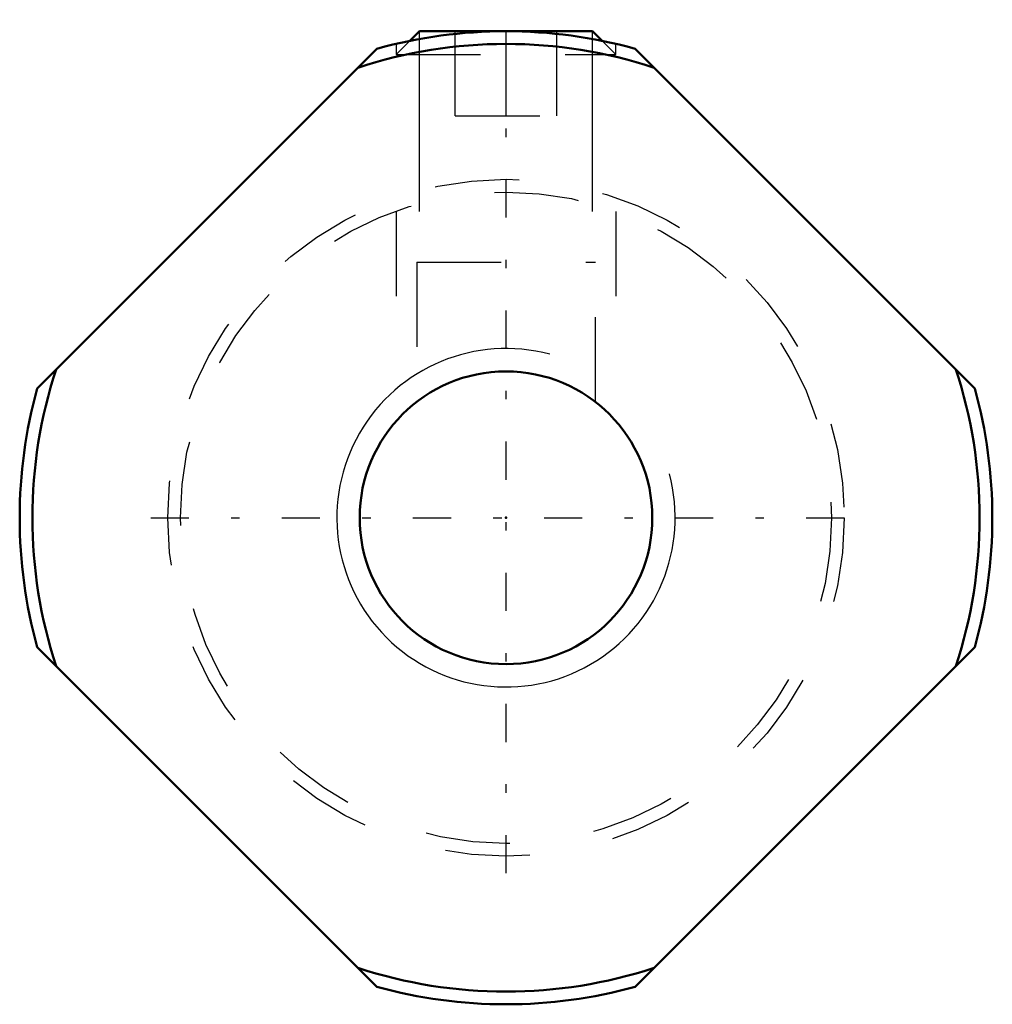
# Model space of a CAD drawing. Header units: millimetres. Extents: x -5.8 to 5.8, y -5.8 to 5.9.
import ezdxf

# ---------------------------------------------------------------- set-up
doc = ezdxf.new("R2010")
doc.units = ezdxf.units.MM
doc.linetypes.add('Center', pattern=[1.5, 0.45, -0.5, 0.05, -0.5])
doc.linetypes.add('Dashed', pattern=[2, 1, -1])
for name, color, linetype, lineweight in [('2d ConnectionPoints', 7, 'Continuous', 50), ('AM_0', 7, 'Continuous', 50), ('AM_5', 3, 'Continuous', 25), ('AM_7', 7, 'Center', 25), ('AM_9', 6, 'Dashed', 25)]:
    doc.layers.add(name, color=color, linetype=linetype, lineweight=lineweight)

msp = doc.modelspace()

# ---------------------------------------------------------------- linework, layer by layer
at = {"layer": '2d ConnectionPoints'}
msp.add_point((0, 0), dxfattribs=at)
at = {"layer": 'AM_0'}
for p, q in [((-1.024, 5.75), (-1.138, 5.636)), ((-1.024, 5.75), (1.024, 5.75)), ((1.138, 5.636), (1.024, 5.75)), ((-5.543, 1.528), (-1.528, 5.543)), ((1.528, 5.543), (5.543, 1.528)), ((-1.528, -5.543), (-5.543, -1.528)), ((5.543, -1.528), (1.528, -5.543))]:
    msp.add_line(p, q, dxfattribs=at)
msp.add_circle((0, 0), 1.73, dxfattribs=at)
for radius, start, end in [(5.75, 74.5918, 105.4082), (5.6, 71.7655, 108.2345), (5.6, 161.7655, 198.2345), (5.6, 341.7655, 18.2345), (5.75, 164.5918, 195.4082), (5.75, 344.5918, 15.4082), (5.6, 251.7655, 288.2345), (5.75, 254.5918, 285.4082)]:
    msp.add_arc((0, 0), radius, start, end, dxfattribs=at)
at = {"layer": 'AM_5'}
for p, q in [((-1.024, 3.62), (-1.024, 5.75)), ((1.024, 3.62), (1.024, 5.75))]:
    msp.add_line(p, q, dxfattribs=at)
at = {"layer": 'AM_5', "linetype": 'Dashed'}
for p, q in [((-1.3, 3.62), (-1.3, 1.73)), ((1.3, 3.62), (1.3, 1.73))]:
    msp.add_line(p, q, dxfattribs=at)
at = {"layer": 'AM_5'}
msp.add_arc((0, 0), 2, 75, 15, dxfattribs=at)
at = {"layer": 'AM_7'}
for p, q in [((0, -4.2), (0, 5.887)), ((-4.2, 0), (4.2, 0))]:
    msp.add_line(p, q, dxfattribs=at)
at = {"layer": 'AM_9'}
for p, q in [((-0.6, 4.75), (-0.6, 5.75)), ((0, 4.75), (0, 5.75)), ((0.6, 4.75), (0.6, 5.75)), ((-1.138, 5.636), (-1.3, 5.474)), ((-1.3, 5.601), (-1.3, 5.474)), ((1.3, 5.474), (1.138, 5.636)), ((1.3, 5.474), (1.3, 5.601)), ((-1.3, 5.474), (1.3, 5.474)), ((-0.6, 4.75), (0.6, 4.75)), ((-1.056, 3.02), (1.057, 3.02)), ((-1.056, 3.02), (-1.056, 1.369)), ((1.057, 1.37), (1.057, 3.02))]:
    msp.add_line(p, q, dxfattribs=at)
for radius in [4, 3.85]:
    msp.add_circle((0, 0), radius, dxfattribs=at)

doc.saveas('drawing.dxf')
